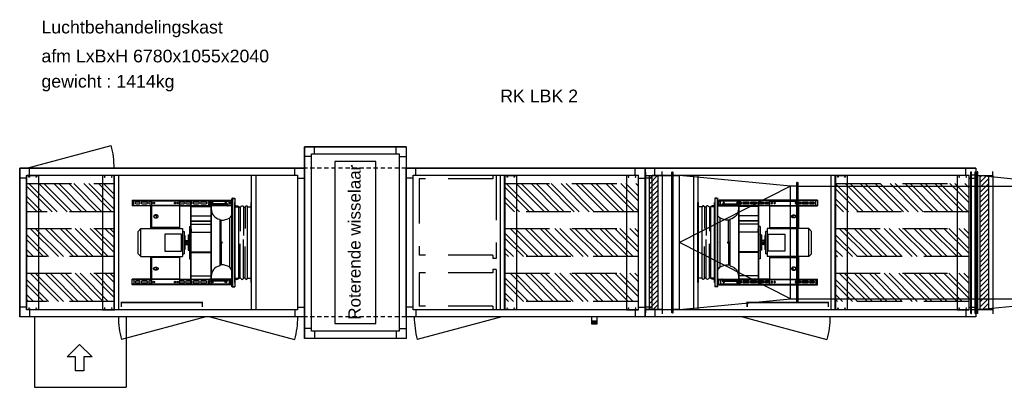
# Model space of a CAD drawing. Extents: x -156717 to 425753, y -51191 to 363295.
# Tile 142 of 256: x 102153 to 109135, y 114615 to 117225. Entities that reach past the tile are written whole.
import ezdxf
from ezdxf.enums import TextEntityAlignment as Align
from ezdxf.lldxf.tags import DXFTag

# ---------------------------------------------------------------- set-up
doc = ezdxf.new("R2010")
doc.units = 0
doc.header["$LTSCALE"] = 50
for name, pattern in [('CACHE', [9.525, 6.35, -3.175]), ('FANTOME', [63.5, 31.75, -6.35, 6.35, -6.35, 6.35, -6.35]), ('HIDDEN', [9.525, 6.35, -3.175]), ('STREEPJES', [0.1, 0.05, -0.05])]:
    doc.linetypes.add(name, pattern=pattern)
doc.layers.get('0').update_dxf_attribs({"linetype": 'CONTINUOUS'})
for name, color, linetype in [('01', 7, 'CONTINUOUS'), ('02', 9, 'HIDDEN2'), ('EL6511--', 3, 'CONTINUOUS'), ('HACHURES', 8, 'CONTINUOUS'), ('INTEROMPU', 1, 'CACHE'), ('MIXTE', 2, 'FANTOME'), ('TEXTE', 5, 'CONTINUOUS'), ('WL570---_RETOUR', 112, 'CONTINUOUS'), ('WL570---_TOEVOER', 3, 'CONTINUOUS'), ('WL5911--_D', 2, 'CONTINUOUS'), ('WM570---_RETOUR_PR', 1, 'CONTINUOUS'), ('WM570---_TOEVOER', 1, 'CONTINUOUS'), ('WM570---_TOEVOER_PR', 1, 'CONTINUOUS')]:
    doc.layers.add(name, color=color, linetype=linetype)
doc.styles.add('BURO-018', font='ARIAL.TTF', dxfattribs={"height": 63})
doc.styles.add('BURO-025', font='ARIAL.TTF', dxfattribs={"height": 125})
doc.styles.add('texte', font='ARIAL.TTF', dxfattribs={"height": 80})
tags = doc.linetypes.add('HIDDEN2', pattern=[0.1875, 0.125, -0.0625]).pattern_tags.tags
tags[6:7] = [DXFTag(74, 4), DXFTag(75, 0), DXFTag(340, '0'), DXFTag(46, 1.0), DXFTag(50, 0.0), DXFTag(44, 0.0), DXFTag(45, 0.0)]
tags[4:5] = [DXFTag(74, 4), DXFTag(75, 0), DXFTag(340, '0'), DXFTag(46, 1.0), DXFTag(50, 0.0), DXFTag(44, 0.0), DXFTag(45, 0.0)]

# ---------------------------------------------------------------- blocks, each defined once
blk = doc.blocks.new('PORTE620')
blk.add_line((0, 0), (-598.9, -160.5))
blk.add_arc((0, 0), 620, 180, 195)
blk = doc.blocks.new('C5036')
at = {"layer": '01'}
for p, q in [((70, 1005), (70, 1055)), ((1950, 1005), (1950, 1055)), ((50, 985), (0, 985)), ((1970, 985), (2020, 985)), ((50, 70), (0, 70)), ((1970, 70), (2020, 70)), ((70, 50), (70, 0)), ((1950, 50), (1950, 0))]:
    blk.add_line(p, q, dxfattribs=at)
for points in [[(0, 0), (2020, 0), (2020, 1055), (0, 1055)], [(50, 50), (1970, 50), (1970, 1005), (50, 1005)]]:
    blk.add_lwpolyline(points, close=True, dxfattribs=at)
blk = doc.blocks.new('C5035')
at = {"layer": '01'}
for p, q in [((70, 1005), (70, 1055)), ((1625, 1005), (1625, 1055)), ((50, 985), (0, 985)), ((1645, 985), (1695, 985)), ((50, 70), (0, 70)), ((1645, 70), (1695, 70)), ((70, 50), (70, 0)), ((1625, 50), (1625, 0))]:
    blk.add_line(p, q, dxfattribs=at)
for points in [[(0, 0), (1695, 0), (1695, 1055), (0, 1055)], [(50, 50), (1645, 50), (1645, 1005), (50, 1005)]]:
    blk.add_lwpolyline(points, close=True, dxfattribs=at)
blk = doc.blocks.new('SILH2')
at = {"layer": 'HACHURES'}
h = blk.add_hatch(dxfattribs=at)
h.set_pattern_fill('ANSI32', color=256, scale=200, angle=90, style=0)
h.set_pattern_definition([(135, (-11815.92, 15957.13), (-53.033, -53.033), []), (135, (-11815.92, 15992.48), (-53.033, -53.033), [])])
h.paths.add_polyline_path([(0, 0), (620, 0), (620, 200), (0, 200)])
at = {"color": 8, "linetype": 'HIDDEN'}
blk.add_lwpolyline([(0, 0), (0, 200), (620, 200), (620, 0)], close=True, dxfattribs=at)
blk = doc.blocks.new('CORNH3')
at = {"layer": '01'}
for centre in [(17.5, 48.2), (67.5, 48.2), (17.5, -884.8), (67.5, -884.8)]:
    blk.add_circle(centre, 2.5, dxfattribs=at)
at = {"layer": '02'}
for p, q in [((-2.5, 58.2), (82.5, 58.2)), ((-2.5, -894.8), (-2.5, 58.2)), ((-1, 58.2), (-1, -894.8)), ((82.5, 58.2), (82.5, -894.8)), ((82.5, -894.8), (-2.5, -894.8))]:
    blk.add_line(p, q, dxfattribs=at)
blk = doc.blocks.new('silenh32', base_point=(-14736.8, -4720.9))
for name, p in [('CORNH3', (-14736.8, -3825.1)), ('SILH2', (-14736.8, -4343.4)), ('SILH2', (-14736.8, -4661.7))]:
    blk.add_blockref(name, p)
at = {"xscale": -1}
blk.add_blockref('CORNH3', (-14116.8, -3825.1), dxfattribs=at)
at = {"rotation": 180}
blk.add_blockref('SILH2', (-14116.8, -3825.1), dxfattribs=at)
blk = doc.blocks.new('r32', base_point=(-38378.7, -2296.7))
blk.add_lwpolyline([(-37758.7, -2296.7), (-37728.7, -2296.7), (-37728.7, -3251.7), (-37758.7, -3251.7)], close=True)
blk = doc.blocks.new('r33', base_point=(-38378.7, -2296.7))
blk.add_lwpolyline([(-37433.7, -2296.7), (-37403.7, -2296.7), (-37403.7, -3251.7), (-37433.7, -3251.7)], close=True)
blk = doc.blocks.new('msza50')
at = {"color": 9}
for p, q in [((0, 283.5), (3, 283.5)), ((0, -283.5), (0, 283.5)), ((3, -283.5), (3, 283.5)), ((117, -283.5), (117, 283.5)), ((117, 283.5), (120, 283.5)), ((120, -283.5), (120, 283.5)), ((3.4, 253.5), (30, 253.5)), ((30, -253.5), (30, 253.5)), ((39.4, 252), (39.4, 81.8)), ((62.6, 254.7), (62.6, 51.1)), ((74, 254.9), (74, 100)), ((90, 253.5), (116.9, 253.5)), ((90, -253.5), (90, 253.5)), ((62.6, -254.7), (62.6, 20.9)), ((39.4, -252), (39.4, -9.8)), ((74, -254.9), (74, -28)), ((3.4, -253.5), (30, -253.5)), ((90, -253.5), (117, -253.5)), ((0, -283.5), (3, -283.5)), ((117, -283.5), (120, -283.5))]:
    blk.add_line(p, q, dxfattribs=at)
for points in [[(3, 253.6), (6.8, 258.4), (19.9, 267.9), (37.3, 242), (52.9, 272.1), (69, 241.1), (79.8, 267.8), (86.8, 257.9), (90, 253.5)], [(3.4, -253.5), (6.8, -258.4), (19.9, -267.9), (37.3, -242), (52.9, -272.1), (69, -241.1), (79.8, -267.8), (86.8, -257.9), (90, -253.5)]]:
    blk.add_open_spline(points, degree=3, knots=[0, 0, 0, 0, 21.487575, 41.214887, 60.059496, 79.530055, 94.848113, 107.222523, 107.222523, 107.222523, 107.222523], dxfattribs=at)
blk = doc.blocks.new('er50c4dne7h', base_point=(2953.3, -806.1))
at = {"color": 9, "linetype": 'Continuous'}
for p, q in [((2105.3, -506.1), (2105.3, -546.1)), ((2105.3, -506.1), (2805.3, -506.1)), ((2105.3, -508.6), (2117.8, -508.6)), ((2105.3, -510.2), (2805.3, -510.2)), ((2105.3, -542), (2244.3, -542)), ((2117.8, -543.6), (2105.3, -543.6)), ((2244.3, -546.1), (2105.3, -546.1)), ((2110.3, -543.6), (2110.3, -546.1)), ((2117.8, -546.1), (2117.8, -506.1)), ((2157.3, -520.6), (2133.3, -520.6)), ((2133.3, -531.6), (2157.3, -531.6)), ((2209.8, -520.6), (2175.8, -520.6)), ((2175.8, -531.6), (2209.8, -531.6)), ((2244.3, -520.6), (2228.3, -520.6)), ((2228.3, -531.6), (2244.3, -531.6)), ((2239.3, -707.1), (2239.3, -546.1)), ((2444.3, -511.6), (2244.3, -511.6)), ((2244.3, -707.1), (2244.3, -511.6)), ((2444.3, -543), (2244.3, -543)), ((2444.3, -545.2), (2244.3, -545.2)), ((2444.3, -707.1), (2444.3, -511.6)), ((2472.3, -520.6), (2444.3, -520.6)), ((2444.3, -531.6), (2472.3, -531.6)), ((2444.3, -542), (2520.8, -542)), ((2444.3, -546.1), (2520.8, -546.1)), ((2520.8, -520.6), (2490.8, -520.6)), ((2490.8, -531.6), (2520.8, -531.6)), ((2520.8, -516.6), (2523.8, -516.6)), ((2520.8, -1095.6), (2520.8, -516.6)), ((2523.8, -1095.6), (2523.8, -516.6)), ((2524.8, -520.6), (2523.8, -520.6)), ((2523.8, -531.6), (2524.8, -531.6)), ((2523.8, -542), (2650.4, -542)), ((2523.8, -546.1), (2652.7, -546.1)), ((2523.8, -548.7), (2663.8, -548.7)), ((2523.8, -551.2), (2663.8, -551.2)), ((2577.3, -520.6), (2543.3, -520.6)), ((2543.3, -531.6), (2577.3, -531.6)), ((2629.8, -520.6), (2595.8, -520.6)), ((2595.8, -531.6), (2629.8, -531.6)), ((2653.3, -520.6), (2648.3, -520.6)), ((2648.3, -531.6), (2650.3, -531.6)), ((2650.3, -531.6), (2663.8, -531.6)), ((2650.3, -541.1), (2650.3, -531.6)), ((2663.8, -541.1), (2650.3, -541.1)), ((2653.3, -511.6), (2792.8, -511.6)), ((2653.3, -511.6), (2653.3, -531.6)), ((2663.8, -546.6), (2653.3, -546.6)), ((2663.8, -516.6), (2666.3, -516.6)), ((2663.8, -516.6), (2663.8, -1095.6)), ((2666.3, -516.6), (2666.3, -1095.6)), ((2781.7, -531.6), (2666.3, -531.6)), ((2780.1, -541.1), (2666.3, -541.1)), ((2807.8, -546.6), (2666.3, -546.6)), ((2779.7, -534.5), (2778.8, -531.6)), ((2782.6, -534.5), (2779.7, -534.5)), ((2780.1, -541.1), (2779.7, -534.5)), ((2783, -541.1), (2780.1, -541.1)), ((2782.6, -534.5), (2781.7, -531.6)), ((2783, -541.1), (2782.6, -534.5)), ((2783, -541.1), (2792.8, -541.1)), ((2785.8, -543.6), (2807.8, -543.6)), ((2785.8, -543.6), (2785.8, -546.6)), ((2792.8, -543.6), (2792.8, -506.1)), ((2792.8, -508.6), (2805.3, -508.6)), ((2792.8, -542), (2805.3, -542)), ((2804.3, -531.9), (2804.3, -520.4)), ((2804.8, -519.9), (2810.3, -519.9)), ((2804.8, -532.4), (2804.8, -519.9)), ((2804.8, -532.4), (2810.3, -532.4)), ((2805.3, -506.1), (2805.3, -519.9)), ((2805.3, -532.4), (2805.3, -543.6)), ((2807.8, -546.6), (2807.8, -543.6)), ((2810.3, -511.6), (2813.3, -511.6)), ((2810.3, -541.1), (2810.3, -511.6)), ((2813.3, -541.1), (2810.3, -541.1)), ((2813.3, -1117.5), (2813.3, -494.7)), ((2816.9, -491.1), (2833.3, -491.1)), ((2816.9, -493.1), (2816.9, -491.1)), ((2816.9, -493.1), (2833.3, -493.1)), ((2816.9, -493.1), (2816.9, -1119.1)), ((2833.3, -491.1), (2833.3, -1121.1)), ((2279.3, -630.6), (2279.3, -613.5)), ((2523.8, -616.2), (2663.8, -616.2)), ((2512.3, -691.1), (2520.8, -691.1)), ((2512.3, -691.1), (2512.3, -921.1)), ((2523.8, -652.2), (2663.8, -652.2)), ((2523.8, -654), (2663.8, -654)), ((2523.8, -676.5), (2663.8, -676.5)), ((2726.8, -640.5), (2726.8, -971.8)), ((2737.8, -800), (2737.8, -647.9)), ((2797.3, -630.4), (2797.3, -981.8)), ((2147.3, -726.9), (2167.1, -707.1)), ((2147.3, -885.3), (2147.3, -726.9)), ((2167.1, -905.1), (2167.1, -707.1)), ((2167.1, -707.1), (2462.3, -707.1)), ((2444.3, -700), (2244.3, -700)), ((2444.3, -705.3), (2244.3, -705.3)), ((2336.8, -746.1), (2336.8, -866.1)), ((2456.8, -746.1), (2336.8, -746.1)), ((2456.8, -866.1), (2456.8, -746.1)), ((2462.3, -707.1), (2462.3, -905.1)), ((2462.3, -726.9), (2474.3, -726.9)), ((2474.3, -726.9), (2474.3, -885.3)), ((2474.3, -756.6), (2480.3, -756.6)), ((2480.3, -756.6), (2480.3, -855.6)), ((2503, -751.1), (2509.3, -751.1)), ((2503, -751.1), (2503, -861.1)), ((2509.3, -751.1), (2509.3, -861.1)), ((2523.8, -712.1), (2525.8, -712.1)), ((2523.8, -732), (2663.8, -732)), ((2525.8, -732), (2525.8, -712.1)), ((2480.3, -789.6), (2485.3, -789.6)), ((2480.3, -822.6), (2485.3, -822.6)), ((2485.3, -789.6), (2485.3, -822.6)), ((2485.3, -792.1), (2503, -792.1)), ((2485.3, -820.1), (2503, -820.1)), ((2503, -802.1), (2494.3, -802.1)), ((2494.3, -810.1), (2503, -810.1)), ((2737.8, -801.5), (2733.8, -803.8)), ((2733.8, -803.8), (2733.8, -808.4)), ((2733.8, -808.4), (2737.8, -810.7)), ((2741.8, -803.8), (2737.8, -801.5)), ((2737.8, -804.5), (2737.8, -807.8)), ((2737.8, -810.7), (2741.8, -808.4)), ((2737.8, -812.2), (2737.8, -964.3)), ((2741.8, -808.4), (2741.8, -803.8)), ((2812.9, -806.1), (2813.3, -805.2)), ((2812.9, -806.1), (2813.3, -807)), ((2147.3, -885.3), (2167.1, -905.1)), ((2167.1, -905.1), (2462.3, -905.1)), ((2239.3, -1066.1), (2239.3, -905.1)), ((2244.3, -1100.6), (2244.3, -905.1)), ((2444.3, -907), (2244.3, -907)), ((2336.8, -866.1), (2456.8, -866.1)), ((2444.3, -1100.6), (2444.3, -905.1)), ((2462.3, -885.3), (2474.3, -885.3)), ((2474.3, -855.6), (2480.3, -855.6)), ((2503, -861.1), (2509.3, -861.1)), ((2523.8, -871.5), (2663.8, -871.5)), ((2523.8, -877.1), (2663.8, -877.1)), ((2525.8, -877.1), (2525.8, -871.5)), ((2444.3, -912.2), (2244.3, -912.2)), ((2512.3, -921.1), (2520.8, -921.1)), ((2279.3, -998.8), (2279.3, -981.6)), ((2523.8, -1041.6), (2663.8, -1041.6)), ((2105.3, -1106.1), (2105.3, -1066.1)), ((2244.3, -1066.1), (2105.3, -1066.1)), ((2117.8, -1068.6), (2105.3, -1068.6)), ((2244.3, -1070.2), (2105.3, -1070.2)), ((2805.3, -1102), (2105.3, -1102)), ((2117.8, -1103.6), (2105.3, -1103.6)), ((2805.3, -1106.1), (2105.3, -1106.1)), ((2110.3, -1066.1), (2110.3, -1068.6)), ((2117.8, -1066.1), (2117.8, -1106.1)), ((2157.3, -1080.6), (2133.3, -1080.6)), ((2133.3, -1091.6), (2157.3, -1091.6)), ((2209.8, -1080.6), (2175.8, -1080.6)), ((2175.8, -1091.6), (2209.8, -1091.6)), ((2244.3, -1080.6), (2228.3, -1080.6)), ((2228.3, -1091.6), (2244.3, -1091.6)), ((2444.3, -1067), (2244.3, -1067)), ((2444.3, -1069.3), (2244.3, -1069.3)), ((2444.3, -1100.6), (2244.3, -1100.6)), ((2444.3, -1066.1), (2520.8, -1066.1)), ((2520.8, -1070.2), (2444.3, -1070.2)), ((2472.3, -1080.6), (2444.3, -1080.6)), ((2444.3, -1091.6), (2472.3, -1091.6)), ((2520.8, -1080.6), (2490.8, -1080.6)), ((2490.8, -1091.6), (2520.8, -1091.6)), ((2520.8, -1095.6), (2523.8, -1095.6)), ((2523.8, -1066.1), (2652.7, -1066.1)), ((2650.4, -1070.2), (2523.8, -1070.2)), ((2524.8, -1080.6), (2523.8, -1080.6)), ((2523.8, -1091.6), (2524.8, -1091.6)), ((2577.3, -1080.6), (2543.3, -1080.6)), ((2543.3, -1091.6), (2577.3, -1091.6)), ((2629.8, -1080.6), (2595.8, -1080.6)), ((2595.8, -1091.6), (2629.8, -1091.6)), ((2650.3, -1080.6), (2648.3, -1080.6)), ((2648.3, -1091.6), (2653.3, -1091.6)), ((2650.3, -1071.1), (2650.3, -1080.6)), ((2663.8, -1071.1), (2650.3, -1071.1)), ((2650.3, -1080.6), (2663.8, -1080.6)), ((2663.8, -1065.6), (2653.3, -1065.6)), ((2653.3, -1100.6), (2653.3, -1080.6)), ((2653.3, -1100.6), (2792.8, -1100.6)), ((2663.8, -1095.6), (2666.3, -1095.6)), ((2807.8, -1065.6), (2666.3, -1065.6)), ((2780.1, -1071.1), (2666.3, -1071.1)), ((2781.7, -1080.6), (2666.3, -1080.6)), ((2779.7, -1077.7), (2778.8, -1080.6)), ((2780.1, -1071.1), (2779.7, -1077.7)), ((2782.6, -1077.7), (2779.7, -1077.7)), ((2783, -1071.1), (2780.1, -1071.1)), ((2782.6, -1077.7), (2781.7, -1080.6)), ((2783, -1071.1), (2782.6, -1077.7)), ((2783, -1071.1), (2792.8, -1071.1)), ((2785.8, -1068.6), (2785.8, -1065.6)), ((2785.8, -1068.6), (2807.8, -1068.6)), ((2792.8, -1068.6), (2792.8, -1106.1)), ((2805.3, -1070.2), (2792.8, -1070.2)), ((2805.3, -1103.6), (2792.8, -1103.6)), ((2804.3, -1091.9), (2804.3, -1080.4)), ((2804.8, -1079.9), (2810.3, -1079.9)), ((2804.8, -1092.4), (2804.8, -1079.9)), ((2804.8, -1092.4), (2810.3, -1092.4)), ((2805.3, -1079.9), (2805.3, -1068.6)), ((2805.3, -1106.1), (2805.3, -1092.4)), ((2807.8, -1065.6), (2807.8, -1068.6)), ((2813.3, -1071.1), (2810.3, -1071.1)), ((2810.3, -1071.1), (2810.3, -1100.6)), ((2810.3, -1100.6), (2813.3, -1100.6)), ((2816.9, -1119.1), (2833.3, -1119.1)), ((2816.9, -1119.1), (2816.9, -1121.1)), ((2816.9, -1121.1), (2833.3, -1121.1))]:
    blk.add_line(p, q, dxfattribs=at)
for centre, radius in [((2259.3, -526.1), 5.5), ((2409.3, -526.1), 5.5), ((2429.3, -526.1), 5.5), ((2675.3, -526.1), 5.25), ((2770.3, -526.1), 5.25), ((2737.8, -806.1), 6.1), ((2737.8, -806.1), 5.1), ((2737.8, -806.1), 2.35), ((2737.8, -806.1), 1.9), ((2737.8, -806.1), 1.65), ((2259.3, -1086.1), 5.5), ((2409.3, -1086.1), 5.5), ((2429.3, -1086.1), 5.5), ((2675.3, -1086.1), 5.25), ((2770.3, -1086.1), 5.25)]:
    blk.add_circle(centre, radius, dxfattribs=at)
for centre, radius, start, end in [((2133.3, -526.1), 5.5, 90, 270), ((2157.3, -526.1), 5.5, 270, 90), ((2175.8, -526.1), 5.5, 90, 270), ((2209.8, -526.1), 5.5, 270, 90), ((2228.3, -526.1), 5.5, 90, 270), ((2419.8, -526.1), 5.5, 329.80755, 30.19245), ((2438.3, -526.1), 5.5, 145.08504, 214.91496), ((2472.3, -526.1), 5.5, 270, 90), ((2490.8, -526.1), 5.5, 90, 270), ((2524.8, -526.1), 5.5, 270, 90), ((2543.3, -526.1), 5.5, 90, 270), ((2577.3, -526.1), 5.5, 270, 90), ((2595.8, -526.1), 5.5, 90, 270), ((2629.8, -526.1), 5.5, 270, 90), ((2648.3, -526.1), 5.5, 90, 270), ((2804.8, -520.4), 0.5, 90, 180), ((2804.8, -531.9), 0.5, 180, 270), ((2807.8, -541.1), 5.5, 270, 0), ((2807.8, -541.1), 2.5, 270, 0), ((2816.9, -494.7), 3.6, 90, 180), ((2816.9, -494.7), 1.6, 90, 121.53913), ((2741.6, -566.6), 75.3, 180, 258.65303), ((2778.6, -601.2), 34.7, 302.76696, 360), ((2737.8, -579.3), 68.6, 260.71419, 269.95392), ((2737.9, -538), 109.9, 269.95392, 302.76696), ((2509.3, -748.1), 3, 270, 0), ((2494.3, -806.1), 4, 90, 270), ((2509.3, -864.1), 3, 0, 90), ((2741.6, -1045.6), 75.3, 101.34697, 180), ((2737.8, -1032.9), 68.6, 90.04608, 99.28581), ((2737.9, -1074.2), 109.9, 57.23304, 90.04608), ((2778.6, -1011), 34.7, 0, 57.23304), ((2133.3, -1086.1), 5.5, 90, 270), ((2157.3, -1086.1), 5.5, 270, 90), ((2175.8, -1086.1), 5.5, 90, 270), ((2209.8, -1086.1), 5.5, 270, 90), ((2228.3, -1086.1), 5.5, 90, 270), ((2419.8, -1086.1), 5.5, 329.80755, 30.19245), ((2438.3, -1086.1), 5.5, 145.08504, 214.91496), ((2472.3, -1086.1), 5.5, 270, 90), ((2490.8, -1086.1), 5.5, 90, 270), ((2524.8, -1086.1), 5.5, 270, 90), ((2543.3, -1086.1), 5.5, 90, 270), ((2577.3, -1086.1), 5.5, 270, 90), ((2595.8, -1086.1), 5.5, 90, 270), ((2629.8, -1086.1), 5.5, 270, 90), ((2648.3, -1086.1), 5.5, 90, 270), ((2804.8, -1080.4), 0.5, 90, 180), ((2804.8, -1091.9), 0.5, 180, 270), ((2807.8, -1071.1), 5.5, 0, 90), ((2807.8, -1071.1), 2.5, 0, 90), ((2816.9, -1117.5), 3.6, 180, 270), ((2816.9, -1117.5), 1.6, 238.46087, 270)]:
    blk.add_arc(centre, radius, start, end, dxfattribs=at)
for points, start_tangent, end_tangent in [([(2650.3, -541.1), (2650.4, -541.8), (2650.5, -542.5), (2650.7, -543.2), (2651, -543.8), (2651.4, -544.4), (2651.8, -544.9), (2652.3, -545.4)], (0, -1), (0.769772, -0.638319)), ([(2652.3, -545.4), (2652.5, -545.8), (2652.6, -546), (2652.8, -546.2), (2652.9, -546.4), (2653, -546.5), (2653.1, -546.5), (2653.1, -546.6), (2653.2, -546.6), (2653.3, -546.6)], (0.431365, -0.902178), (1, 0)), ([(2652.3, -545.4), (2653.1, -545.9), (2653.9, -546.3), (2654.8, -546.5), (2655.7, -546.6)], (0.769772, -0.638319), (1, 0)), ([(2780.1, -541.1), (2780.2, -541.9), (2780.4, -542.7), (2780.7, -543.4), (2781.1, -544.1), (2781.6, -544.7), (2782.2, -545.3), (2782.8, -545.7), (2783.5, -546.1), (2784.3, -546.4), (2785, -546.6), (2785.8, -546.6)], (0.041755, -0.999128), (1, 0)), ([(2783, -541.1), (2783.1, -541.5), (2783.3, -542), (2783.5, -542.4), (2783.8, -542.7), (2784.1, -543), (2784.5, -543.3), (2784.9, -543.5), (2785.4, -543.6), (2785.8, -543.6)], (0.091554, -0.9958), (1, 0)), ([(2813.3, -494.7), (2813.3, -494.6), (2813.3, -494.6), (2813.3, -494.5), (2813.4, -494.4), (2813.6, -494.3), (2813.8, -494.1), (2814.1, -494), (2814.5, -493.8), (2814.9, -493.7), (2815.4, -493.5), (2815.8, -493.4), (2816.3, -493.3), (2816.9, -493.1)], (0, 1), (0.962225, 0.272254)), ([(2274.3, -609.9), (2272.6, -610), (2270.9, -610.2), (2269.3, -610.5), (2267.7, -610.9), (2266.3, -611.4), (2264.8, -612), (2263.5, -612.7), (2262.4, -613.4), (2261.3, -614.3), (2260.4, -615.2), (2259.6, -616.2), (2259, -617.3), (2258.6, -618.3), (2258.3, -619.4), (2258.3, -620.6)], (-1, 0), (0, -1)), ([(2258.3, -620.6), (2258.3, -621.7), (2258.6, -622.8), (2259, -623.8), (2259.6, -624.9), (2260.4, -625.9), (2261.3, -626.8), (2262.4, -627.7), (2263.5, -628.4), (2264.8, -629.1), (2266.3, -629.7), (2267.7, -630.2), (2269.3, -630.6), (2270.9, -630.9), (2272.6, -631.1), (2274.3, -631.2)], (0, -1), (1, 0)), ([(2274.3, -612.9), (2272.6, -613), (2270.9, -613.2), (2269.3, -613.4), (2267.7, -613.8), (2266.3, -614.4), (2264.8, -615), (2263.5, -615.7), (2262.4, -616.4), (2261.3, -617.3), (2260.4, -618.2), (2259.6, -619.2), (2259, -620.3), (2258.6, -621.3), (2258.4, -622)], (-1, 0), (-0.210539, -0.977585)), ([(2290.3, -620.6), (2290.2, -619.4), (2289.9, -618.3), (2289.5, -617.3), (2288.9, -616.2), (2288.1, -615.2), (2287.2, -614.3), (2286.1, -613.4), (2285, -612.7), (2283.7, -612), (2282.3, -611.4), (2280.8, -610.9), (2279.2, -610.5), (2277.6, -610.2), (2275.9, -610), (2274.3, -609.9)], (0, 1), (-1, 0)), ([(2290.1, -622), (2289.9, -621.3), (2289.5, -620.3), (2288.9, -619.2), (2288.1, -618.2), (2287.2, -617.3), (2286.1, -616.4), (2285, -615.7), (2283.7, -615), (2282.3, -614.4), (2280.8, -613.8), (2279.2, -613.4), (2277.6, -613.2), (2275.9, -613), (2274.3, -612.9)], (-0.210539, 0.977585), (-1, 0)), ([(2274.3, -631.2), (2275.9, -631.1), (2277.6, -630.9), (2279.2, -630.6), (2280.8, -630.2), (2282.3, -629.7), (2283.7, -629.1), (2285, -628.4), (2286.1, -627.7), (2287.2, -626.8), (2288.1, -625.9), (2288.9, -624.9), (2289.5, -623.8), (2289.9, -622.8), (2290.2, -621.7), (2290.3, -620.6)], (1, 0), (0, 1)), ([(2258.3, -991.7), (2258.3, -990.6), (2258.6, -989.5), (2259, -988.4), (2259.6, -987.4), (2260.4, -986.4), (2261.3, -985.4), (2262.4, -984.6), (2263.5, -983.8), (2264.8, -983.1), (2266.3, -982.5), (2267.7, -982), (2269.3, -981.6), (2270.9, -981.3), (2272.6, -981.1), (2274.3, -981.1)], (0, 1), (1, 0)), ([(2274.3, -1002.3), (2272.6, -1002.2), (2270.9, -1002.1), (2269.3, -1001.8), (2267.7, -1001.4), (2266.3, -1000.9), (2264.8, -1000.3), (2263.5, -999.6), (2262.4, -998.8), (2261.3, -997.9), (2260.4, -997), (2259.6, -996), (2259, -994.9), (2258.6, -993.9), (2258.3, -992.8), (2258.3, -991.7)], (-1, 0), (0, 1)), ([(2274.3, -999.3), (2272.6, -999.2), (2270.9, -999.1), (2269.3, -998.8), (2267.7, -998.4), (2266.3, -997.9), (2264.8, -997.3), (2263.5, -996.6), (2262.4, -995.8), (2261.3, -994.9), (2260.4, -994), (2259.6, -993), (2259, -992), (2258.6, -990.9), (2258.4, -990.2)], (-1, 0), (-0.210539, 0.977585)), ([(2274.3, -981.1), (2275.9, -981.1), (2277.6, -981.3), (2279.2, -981.6), (2280.8, -982), (2282.3, -982.5), (2283.7, -983.1), (2285, -983.8), (2286.1, -984.6), (2287.2, -985.4), (2288.1, -986.4), (2288.9, -987.4), (2289.5, -988.4), (2289.9, -989.5), (2290.2, -990.6), (2290.3, -991.7)], (1, 0), (0, -1)), ([(2290.1, -990.2), (2289.9, -990.9), (2289.5, -992), (2288.9, -993), (2288.1, -994), (2287.2, -994.9), (2286.1, -995.8), (2285, -996.6), (2283.7, -997.3), (2282.3, -997.9), (2280.8, -998.4), (2279.2, -998.8), (2277.6, -999.1), (2275.9, -999.2), (2274.3, -999.3)], (-0.210539, -0.977585), (-1, 0)), ([(2290.3, -991.7), (2290.2, -992.8), (2289.9, -993.9), (2289.5, -994.9), (2288.9, -996), (2288.1, -997), (2287.2, -997.9), (2286.1, -998.8), (2285, -999.6), (2283.7, -1000.3), (2282.3, -1000.9), (2280.8, -1001.4), (2279.2, -1001.8), (2277.6, -1002.1), (2275.9, -1002.2), (2274.3, -1002.3)], (0, -1), (-1, 0)), ([(2650.3, -1071.1), (2650.4, -1070.4), (2650.5, -1069.7), (2650.7, -1069.1), (2651, -1068.4), (2651.4, -1067.8), (2651.8, -1067.3), (2652.3, -1066.8)], (0, 1), (0.769772, 0.638319)), ([(2652.3, -1066.8), (2652.5, -1066.4), (2652.6, -1066.2), (2652.8, -1066), (2652.9, -1065.9), (2653, -1065.7), (2653.1, -1065.7), (2653.1, -1065.6), (2653.2, -1065.6), (2653.3, -1065.6)], (0.431365, 0.902178), (1, 0)), ([(2652.3, -1066.8), (2653.1, -1066.3), (2653.9, -1065.9), (2654.8, -1065.7), (2655.7, -1065.6)], (0.769772, 0.638319), (1, 0)), ([(2780.1, -1071.1), (2780.2, -1070.3), (2780.4, -1069.6), (2780.7, -1068.8), (2781.1, -1068.1), (2781.6, -1067.5), (2782.2, -1067), (2782.8, -1066.5), (2783.5, -1066.1), (2784.3, -1065.8), (2785, -1065.7), (2785.8, -1065.6)], (0.041755, 0.999128), (1, 0)), ([(2783, -1071.1), (2783.1, -1070.7), (2783.3, -1070.3), (2783.5, -1069.9), (2783.8, -1069.5), (2784.1, -1069.2), (2784.5, -1068.9), (2784.9, -1068.8), (2785.4, -1068.6), (2785.8, -1068.6)], (0.091554, 0.9958), (1, 0)), ([(2813.3, -1117.5), (2813.3, -1117.6), (2813.3, -1117.7), (2813.3, -1117.7), (2813.4, -1117.8), (2813.6, -1117.9), (2813.8, -1118.1), (2814.1, -1118.2), (2814.5, -1118.4), (2814.9, -1118.5), (2815.4, -1118.7), (2815.8, -1118.8), (2816.3, -1119), (2816.9, -1119.1)], (0, -1), (0.962225, -0.272254))]:
    blk.add_spline(points, degree=3, dxfattribs=dict(at, start_tangent=start_tangent, end_tangent=end_tangent))
at = {"color": 9}
blk.add_blockref('msza50', (2833.3, -806.1), dxfattribs=at)
blk = doc.blocks.new('P2')
at = {"layer": 'INTEROMPU'}
for p, q in [((0, 295.2), (0, -295.2)), ((0, 295.2), (25, 295.2)), ((25, 295.2), (25, 270.2)), ((25, 270.2), (547, 270.2)), ((547, 270.2), (547, -270.2)), ((25, -270.2), (547, -270.2)), ((25, -270.2), (25, -295.2)), ((0, -295.2), (25, -295.2))]:
    blk.add_line(p, q, dxfattribs=at)
blk = doc.blocks.new('PH2')
blk.add_blockref('P2', (28.7, 0))
blk = doc.blocks.new('P1')
at = {"layer": 'INTEROMPU'}
for p, q in [((0, 143.5), (0, -143.5)), ((0, 143.5), (25, 143.5)), ((25, 143.5), (25, 118.5)), ((25, 118.5), (547, 118.5)), ((547, 118.5), (547, -118.5)), ((25, -118.5), (547, -118.5)), ((25, -118.5), (25, -143.5)), ((0, -143.5), (25, -143.5))]:
    blk.add_line(p, q, dxfattribs=at)
blk = doc.blocks.new('psb20')
for name, p in [('PH2', (1.3, 181.5)), ('P1', (30, -334))]:
    blk.add_blockref(name, p)
blk = doc.blocks.new('SILH3')
at = {"layer": 'HACHURES'}
h = blk.add_hatch(dxfattribs=at)
h.set_pattern_fill('ANSI32', color=256, scale=200, angle=90, style=0)
h.set_pattern_definition([(135, (-9701.67, 13851.996), (-53.033, -53.033), []), (135, (-9701.67, 13887.35), (-53.033, -53.033), [])])
h.paths.add_polyline_path([(0, 0), (945, 0), (945, 200), (0, 200)])
at = {"color": 8, "linetype": 'HIDDEN'}
blk.add_lwpolyline([(0, 0), (0, 200), (945, 200), (945, 0)], close=True, dxfattribs=at)
blk = doc.blocks.new('silenh33', base_point=(-13466.8, -4720.9))
for name, p in [('CORNH3', (-13466.8, -3825.1)), ('SILH3', (-13466.8, -4343.4)), ('SILH3', (-13466.8, -4661.7))]:
    blk.add_blockref(name, p)
at = {"xscale": -1}
blk.add_blockref('CORNH3', (-12521.8, -3825.1), dxfattribs=at)
at = {"rotation": 180}
blk.add_blockref('SILH3', (-12521.8, -3825.1), dxfattribs=at)
blk = doc.blocks.new('purge50542h', base_point=(7809.7, 7720))
for p, q in [((8098.7, 7642.7), (8140.7, 7642.7)), ((8098.7, 7638.5), (8140.7, 7638.5)), ((8098.7, 7634.3), (8140.7, 7634.3)), ((8098.7, 7630.1), (8140.7, 7630.1)), ((8098.7, 7624.7), (8140.7, 7624.7))]:
    blk.add_line(p, q)
blk.add_lwpolyline([(8098.7, 7620), (8140.7, 7620), (8140.7, 7670), (8098.7, 7670)], close=True)
blk = doc.blocks.new('ms950', base_point=(33311.3, 30913.8))
h = blk.add_hatch()
h.set_pattern_fill('ANSI31', color=8, scale=200, style=0)
h.set_pattern_definition([(45, (23958.576, 3665.516), (-17.67767, 17.67767), [])])
h.paths.add_polyline_path([(33341.3, 29963.8), (33401.3, 29963.8), (33401.3, 30913.8), (33341.3, 30913.8)])
at = {"color": 8}
blk.add_lwpolyline([(33341.3, 30913.8), (33401.3, 30913.8), (33401.3, 29963.8), (33341.3, 29963.8)], close=True, dxfattribs=at)
at = {"layer": '01'}
for points in [[(33311.3, 30943.8), (33311.3, 30913.8), (33431.3, 30913.8), (33431.3, 30943.8)], [(33311.3, 29933.8), (33311.3, 29963.8), (33431.3, 29963.8), (33431.3, 29933.8)]]:
    blk.add_lwpolyline(points, dxfattribs=at)
blk.add_lwpolyline([(33311.3, 30913.8), (33431.3, 30913.8), (33431.3, 29963.8), (33311.3, 29963.8)], close=True, dxfattribs=at)
blk = doc.blocks.new('garant1', base_point=(1930.2, -2.1))
at = {"const_width": 10}
blk.add_lwpolyline([(2526.3, 18.7), (2526.3, 50), (1951, 50), (1951, 18.7)], dxfattribs=at)
blk = doc.blocks.new('sens', base_point=(33950.2, 2889.4))
blk.add_lwpolyline([(33683.5, 2932.6), (33683.5, 2846.2), (33824.1, 2846.2), (33824.1, 2763.4), (33950.2, 2889.4), (33824.1, 3015.5), (33824.1, 2932.6), (33683.5, 2932.6)])
blk = doc.blocks.new('r31', base_point=(-38378.7, -2296.7))
blk.add_lwpolyline([(-38083.7, -2296.7), (-38053.7, -2296.7), (-38053.7, -3251.7), (-38083.7, -3251.7)], close=True)
blk = doc.blocks.new('GAQHJ')
for points in [[(102257.6, 112553.4), (102257.6, 112053.4)], [(102257.6, 112553.4), (102257.6, 112053.4), (102907.6, 112053.4)], [(102907.6, 112553.4), (102907.6, 112053.4)]]:
    blk.add_lwpolyline(points)
at = {"layer": '01'}
for p, q in [((104242.6, 113710.9), (104242.6, 113760.9)), ((104822.6, 113710.9), (104822.6, 113760.9)), ((104222.6, 113690.9), (104172.6, 113690.9)), ((104842.6, 113690.9), (104892.6, 113690.9)), ((106657.6, 113558.4), (106657.6, 113608.4)), ((108862.6, 113558.4), (108862.6, 113608.4)), ((106637.6, 113538.4), (106587.6, 113538.4)), ((108882.6, 113538.4), (108932.6, 113538.4)), ((106637.6, 112623.4), (106587.6, 112623.4)), ((108882.6, 112623.4), (108932.6, 112623.4)), ((106657.6, 112603.4), (106657.6, 112553.4)), ((108862.6, 112603.4), (108862.6, 112553.4)), ((104222.6, 112470.9), (104172.6, 112470.9)), ((104242.6, 112450.9), (104242.6, 112400.9)), ((104822.6, 112450.9), (104822.6, 112400.9)), ((104842.6, 112470.9), (104892.6, 112470.9))]:
    blk.add_line(p, q, dxfattribs=at)
for points in [[(104172.6, 113760.9), (104892.6, 113760.9), (104892.6, 112400.9), (104172.6, 112400.9)], [(104222.6, 113710.9), (104842.6, 113710.9), (104842.6, 112450.9), (104222.6, 112450.9)], [(106587.6, 113608.4), (108932.6, 113608.4), (108932.6, 112553.4), (106587.6, 112553.4)], [(106637.6, 113558.4), (108882.6, 113558.4), (108882.6, 112603.4), (106637.6, 112603.4)]]:
    blk.add_lwpolyline(points, close=True, dxfattribs=at)
at = {"layer": 'MIXTE'}
blk.add_lwpolyline([(104387.6, 112505.6), (104677.6, 112505.6), (104677.6, 113655.4), (104387.6, 113655.4), (104387.6, 112505.6)], dxfattribs=at)
at = {"rotation": 180}
blk.add_blockref('PORTE620', (102202.6, 113608.4), dxfattribs=at)
for name, p in [('silenh32', (102202.6, 112603.4)), ('r32', (102202.6, 113558.4)), ('r33', (102852.6, 113558.4)), ('r32', (104942.6, 113558.4)), ('silenh33', (105592.6, 112603.4)), ('ms950', (106587.6, 113555.9)), ('r31', (106637.6, 113558.4)), ('r33', (106962.6, 113558.4)), ('silenh33', (107937.6, 112603.4)), ('ms950', (108932.6, 113555.9)), ('er50c4dne7h', (103797.6, 113080.9)), ('garant1', (102852.6, 112603.4)), ('PORTE620', (103472.6, 112553.4)), ('PORTE620', (105570.7, 112553.4)), ('purge50542h', (105917.6, 112603.4))]:
    blk.add_blockref(name, p)
at = {"extrusion": (0, 0, -1)}
for name, p in [('psb20', (-105562.6, 113080.9)), ('er50c4dne7h', (-106962.6, 113080.9)), ('garant1', (-107907.6, 112603.4))]:
    blk.add_blockref(name, p, dxfattribs=at)
at = {"xscale": -1}
for p in [(103502.6, 112553.4), (107278, 112553.4)]:
    blk.add_blockref('PORTE620', p, dxfattribs=at)
at = {"extrusion": (0, 0, -1), "xscale": 0.6999999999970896, "yscale": 0.6999999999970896, "zscale": 0.7, "rotation": 90}
blk.add_blockref('sens', (-102577.6, 112357.9), dxfattribs=at)
at = {"layer": '01', "xscale": -1, "rotation": 180}
for name, p in [('C5036', (102152.6, 113608.4)), ('C5035', (104892.6, 113608.4))]:
    blk.add_blockref(name, p, dxfattribs=at)
at = {"layer": 'TEXTE', "color": 3, "style": 'texte'}
blk.add_text('Roterende wisselaar', height=86.4, rotation=90, dxfattribs=at).set_placement((104570.1, 112533.2))
blk = doc.blocks.new('*U884')
at = {"color": 0, "ltscale": 10}
for p, q in [((0, 425, -1425.5), (5, 425, -1425.5)), ((0, -425, -1425.5), (0, 425, -1425.5)), ((5, -425, -1425.5), (5, 425, -1425.5)), ((4116.4, 425, -1425.5), (4111.4, 425, -1425.5)), ((4111.4, -425, -1425.5), (4111.4, 425, -1425.5)), ((4116.4, -425, -1425.5), (4116.4, 425, -1425.5)), ((5, 400, -1425.5), (4111.4, 400, -1425.5)), ((5, -400, -1425.5), (4111.4, -400, -1425.5)), ((0, -425, -1425.5), (5, -425, -1425.5)), ((4116.4, -425, -1425.5), (4111.4, -425, -1425.5))]:
    blk.add_line(p, q, dxfattribs=at)
at = {"layer": 'WM570---_RETOUR_PR', "color": 1, "style": 'BURO-018'}
blk.add_attdef('POSNR', text='', height=90, dxfattribs=at).set_placement((0, 0), align=Align.MIDDLE)
blk = doc.blocks.new('*U886')
at = {"color": 0, "ltscale": 10}
for p, q in [((-50, 500, -1673), (-45, 500, -1673)), ((-50, -500, -1673), (-50, 500, -1673)), ((-45, -500, -1673), (-45, 500, -1673)), ((-45, 475, -1673), (0, 475, -1673)), ((0, -475, -1673), (0, 475, -1673)), ((786.36, 400, -1673), (0, 475, -1673)), ((836.36, 425, -1673), (831.36, 425, -1673)), ((831.36, -425, -1673), (831.36, 425, -1673)), ((836.36, -425, -1673), (836.36, 425, -1673)), ((786.36, 400, -1673), (0, 0, -1673)), ((831.36, 400, -1673), (786.36, 400, -1673)), ((786.36, -400, -1673), (786.36, 400, -1673)), ((786.36, -400, -1673), (0, 0, -1673)), ((0, -475, -1673), (786.36, -400, -1673)), ((786.36, -400, -1673), (831.36, -400, -1673)), ((0, -475, -1673), (-45, -475, -1673)), ((836.36, -425, -1673), (831.36, -425, -1673)), ((-50, -500, -1673), (-45, -500, -1673))]:
    blk.add_line(p, q, dxfattribs=at)
at = {"layer": 'WM570---_RETOUR_PR', "color": 1, "style": 'BURO-018'}
blk.add_attdef('POSNR', text='', height=90, dxfattribs=at).set_placement((0, 0), align=Align.MIDDLE)
blk = doc.blocks.new('*U887')
at = {"color": 0, "ltscale": 10}
for p, q in [((-360, 680), (360, 680)), ((-360, -680), (-360, 680)), ((360, -680), (360, 680)), ((-360, -680), (360, -680))]:
    blk.add_line(p, q, dxfattribs=at)
at = {"layer": 'WL5911--_D', "color": 2, "style": 'BURO-025'}
blk.add_attdef('POSNR', text='', height=125, dxfattribs=at).set_placement((0, 0), align=Align.MIDDLE)
at = {"layer": 'WL5911--_D', "color": 2, "style": 'BURO-025', "flags": 1}
for tag in ['TYPE', 'FABR']:
    blk.add_attdef(tag, text='', height=125, dxfattribs=at).set_placement((0, 0), align=Align.MIDDLE)
blk = doc.blocks.new('*U888')
at = {"color": 0, "ltscale": 10}
for p, q in [((-2217.5, 527.5, -1080), (-522.5, 527.5, -1080)), ((-2217.5, -527.5, -1080), (-2217.5, 527.5, -1080)), ((197.5, 527.5, -1080), (2217.5, 527.5, -1080)), ((2217.5, -527.5, -1080), (2217.5, 527.5, -1080)), ((-2217.5, -527.5, -1080), (-522.5, -527.5, -1080)), ((197.5, -527.5, -1080), (2217.5, -527.5, -1080))]:
    blk.add_line(p, q, dxfattribs=at)
at = {"color": 8, "linetype": 'STREEPJES', "ltscale": 10}
for p, q in [((-522.5, 527.5, -1080), (197.5, 527.5, -1080)), ((-522.5, -527.5, -1080), (197.5, -527.5, -1080))]:
    blk.add_line(p, q, dxfattribs=at)
at = {"layer": 'WL5911--_D', "color": 2, "style": 'BURO-025'}
blk.add_attdef('POSNR', text='', height=125, dxfattribs=at).set_placement((0, 0), align=Align.MIDDLE)
at = {"layer": 'WL5911--_D', "color": 2, "style": 'BURO-025', "flags": 1}
for tag in ['TYPE', 'FABR']:
    blk.add_attdef(tag, text='', height=125, dxfattribs=at).set_placement((0, 0), align=Align.MIDDLE)
blk = doc.blocks.new('*U889')
at = {"color": 0, "ltscale": 10}
for p, q in [((-3390, 527.5), (-1045, 527.5)), ((-3390, 400), (-3390, 527.5)), ((-3390, -527.5), (-3390, -400)), ((-3390, -527.5), (-1045, -527.5))]:
    blk.add_line(p, q, dxfattribs=at)
at = {"color": 8, "linetype": 'STREEPJES', "ltscale": 10}
for p, q in [((-1045, 527.5), (3390, 527.5)), ((3390, -527.5), (3390, 527.5)), ((-3390, -400), (-3390, 400)), ((-1045, -527.5), (3390, -527.5))]:
    blk.add_line(p, q, dxfattribs=at)
at = {"layer": 'WL5911--_D', "color": 2, "style": 'BURO-025'}
blk.add_attdef('POSNR', text='', height=125, dxfattribs=at).set_placement((0, 0), align=Align.MIDDLE)
at = {"layer": 'WL5911--_D', "color": 2, "style": 'BURO-025', "flags": 1}
for tag in ['TYPE', 'FABR']:
    blk.add_attdef(tag, text='', height=125, dxfattribs=at).set_placement((0, 0), align=Align.MIDDLE)
blk = doc.blocks.new('*U890')
at = {"color": 0, "ltscale": 10}
for p, q in [((0, 500, -1673), (5, 500, -1673)), ((5, -500, -1673), (5, 500, -1673)), ((193.5, 500, -1673), (188.5, 500, -1673)), ((188.5, -500, -1673), (188.5, 500, -1673)), ((193.5, -500, -1673), (193.5, 500, -1673)), ((5, 475, -1673), (188.5, 475, -1673)), ((5, -475, -1673), (188.5, -475, -1673)), ((0, -500, -1673), (5, -500, -1673)), ((193.5, -500, -1673), (188.5, -500, -1673))]:
    blk.add_line(p, q, dxfattribs=at)
at = {"color": 8, "linetype": 'STREEPJES', "ltscale": 10}
blk.add_line((0, -500, -1673), (0, 500, -1673), dxfattribs=at)
at = {"layer": 'WM570---_RETOUR_PR', "color": 1, "style": 'BURO-018'}
blk.add_attdef('POSNR', text='', height=90, dxfattribs=at).set_placement((0, 0), align=Align.MIDDLE)
blk = doc.blocks.new('*U892')
at = {"color": 0, "ltscale": 10}
for p, q in [((0, 502.5, -608), (5, 502.5, -608)), ((0, -502.5, -608), (0, 502.5, -608)), ((5, -502.5, -608), (5, 502.5, -608)), ((19.3, 502.5, -608), (14.3, 502.5, -608)), ((14.3, -502.5, -608), (14.3, 502.5, -608)), ((19.3, -502.5, -608), (19.3, 502.5, -608)), ((5, 477.5, -608), (14.3, 477.5, -608)), ((5, -477.5, -608), (14.3, -477.5, -608)), ((0, -502.5, -608), (5, -502.5, -608)), ((19.3, -502.5, -608), (14.3, -502.5, -608))]:
    blk.add_line(p, q, dxfattribs=at)
at = {"layer": 'WM570---_TOEVOER_PR', "color": 1, "style": 'BURO-018'}
blk.add_attdef('POSNR', text='', height=90, dxfattribs=at).set_placement((0, 0), align=Align.MIDDLE)
blk = doc.blocks.new('*U893')
at = {"color": 0, "ltscale": 10}
for p, q in [((-50, 502.5, -608), (-45, 502.5, -608)), ((-50, -502.5, -608), (-50, 502.5, -608)), ((-45, -502.5, -608), (-45, 502.5, -608)), ((-19.3, 477.5, -608), (-45, 477.5, -608)), ((-5, 477.5, -608), (-14.3, 477.5, -608)), ((0, 477.5, -608), (791, 400, -608)), ((841, 425, -608), (836, 425, -608)), ((836, -425, -608), (836, 425, -608)), ((841, -425, -608), (841, 425, -608)), ((791, 400, -608), (836, 400, -608)), ((791, -400, -608), (791, 400, -608)), ((791, -400, -608), (0, -477.5, -608)), ((791, -400, -608), (836, -400, -608)), ((-19.3, -477.5, -608), (-45, -477.5, -608)), ((-5, -477.5, -608), (-14.3, -477.5, -608)), ((841, -425, -608), (836, -425, -608)), ((-50, -502.5, -608), (-45, -502.5, -608))]:
    blk.add_line(p, q, dxfattribs=at)
at = {"layer": 'WM570---_TOEVOER_PR', "color": 1, "style": 'BURO-018'}
blk.add_attdef('POSNR', text='', height=90, dxfattribs=at).set_placement((0, 0), align=Align.MIDDLE)

msp = doc.modelspace()

# ---------------------------------------------------------------- block references
at = {"layer": 'WL570---_RETOUR'}
for name, p in [('*U890', (106588.18044, 115642.90828, 1673)), ('*U886', (106831.65237, 115642.90828, 1673)), ('*U884', (107668.01237, 115642.90828, 1425.5))]:
    msp.add_blockref(name, p, dxfattribs=at)
at = {"layer": 'WL570---_TOEVOER'}
for name, p in [('GAQHJ', (0.54147, 2561.96557)), ('*U893', (108947.88744, 115642.90828, 608)), ('*U892', (108928.56024, 115642.90828, 608))]:
    msp.add_blockref(name, p, dxfattribs=at)
at = {"layer": 'WL5911--_D', "rotation": 180}
for name, p in [('*U887', (104533.18044, 115642.90828)), ('*U888', (104370.68044, 115642.90828, 1080)), ('*U889', (105543.18044, 115642.90828))]:
    msp.add_blockref(name, p, dxfattribs=at)

# ---------------------------------------------------------------- texts
at = {"layer": 'EL6511--', "color": 1, "style": 'BURO-018'}
msp.add_text('RK LBK 2', height=90, dxfattribs=at).set_placement((105560.64254, 116638.24169))
at = {"layer": 'WM570---_TOEVOER', "color": 1, "style": 'BURO-018'}
for s, p in [('Luchtbehandelingskast', (102307.33332, 117126.86906)), ('afm LxBxH 6780x1055x2040', (102307.33332, 116921.70728)), ('gewicht : 1414kg ', (102307.33332, 116742.55457))]:
    msp.add_text(s, height=90, dxfattribs=at).set_placement(p)

doc.saveas('drawing.dxf')
